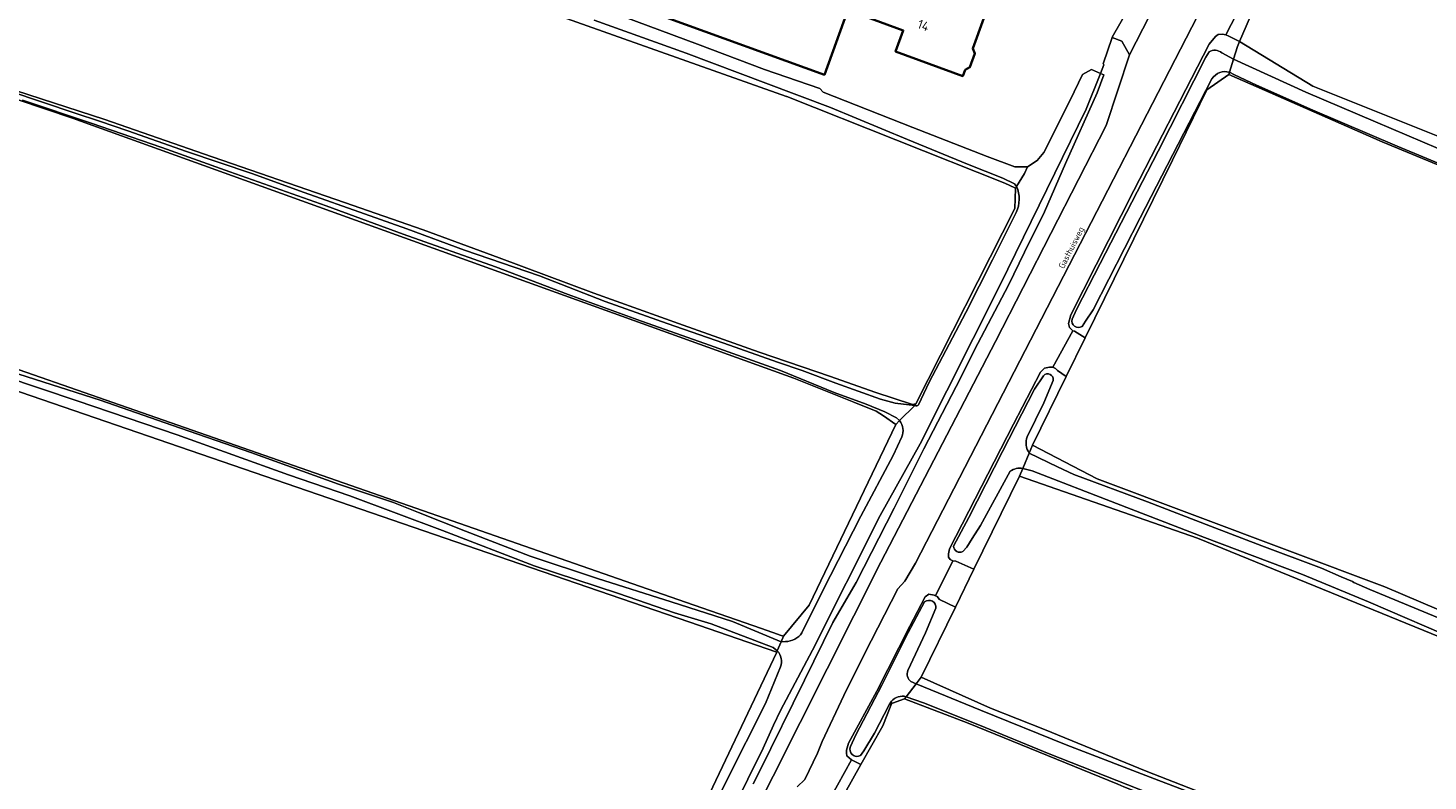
# Model space of a CAD drawing. Header units: metres. Extents: x 149984 to 156489, y 469398 to 478068.
# Tile 156 of 256: x 152471 to 152675, y 472748 to 472858. Entities that reach past the tile are written whole.
import ezdxf
from ezdxf.enums import TextEntityAlignment as Align

# ---------------------------------------------------------------- set-up
doc = ezdxf.new("R2010")
doc.units = ezdxf.units.M
doc.header["$LTSCALE"] = 0.75
for name, color, linetype, lineweight in [('B-WE-GK-BESCHOEIING-G', 252, 'GK-BESCHOEIING-SO', 18), ('B-WE-GR-GRAS-GV', 252, 'Continuous', 13), ('B-WE-OG-BEBOUWING-GV', 6, 'Continuous', 35), ('B-WE-OG-BEBOUWING-T18', 1, 'Continuous', 18), ('B-WE-OG-TERREIN_ERF-GV', 252, 'Continuous', 18), ('B-WE-OG-TERREIN_OEVER-GV', 252, 'Continuous', 18), ('B-WE-OG-TOPOGRAFIE-T18', 7, 'Continuous', 18), ('B-WE-OG-WATER_SLOOT-GV', 252, 'Continuous', 18), ('B-WE-OG-WEG-GV', 252, 'Continuous', 18), ('B-WE-VH-GESLOTENVERHARDING_ASFALT-GV', 252, 'Continuous', 18), ('B-WE-VH-OPENVERHARDING_BETONSTRAATSTEEN-GV', 252, 'Continuous', 18)]:
    doc.layers.add(name, color=color, linetype=linetype, lineweight=lineweight)
doc.styles.add('NLCS-ISO-M500-T18', font='NLCS-ISO.ttf', dxfattribs={"height": 0.9})
doc.styles.add('NLCS-ISO-M750-T18', font='NLCS-ISO.ttf', dxfattribs={"height": 1.35})
doc.linetypes.add('GK-BESCHOEIING-SO', pattern='A,18,-3,[1,NLCS.SHX,S=0.6,R=0,X=0,Y=0],-3', length=24)

msp = doc.modelspace()

# ---------------------------------------------------------------- linework, layer by layer
at = {"layer": 'B-WE-GK-BESCHOEIING-G', "flags": 128}
for points in [[(152625.833, 472851.825), (152624.517, 472851.088), (152622.765, 472847.353), (152618.925, 472839.752), (152617.932, 472838.575), (152616.527, 472837.638)], [(152616.527, 472837.638), (152614.698, 472837.653), (152610.667, 472839.166), (152599.836, 472843.388), (152586.752, 472848.542), (152586.289, 472849.04)]]:
    msp.add_lwpolyline(points, dxfattribs=at)
at = {"layer": 'B-WE-GR-GRAS-GV', "flags": 128}
for points in [[(152447.542, 472856.24), (152454.008, 472854.176), (152469.142, 472848.761), (152482.123, 472844.543), (152496.49, 472839.563), (152517.029, 472832.441), (152528.498, 472828.452), (152539.595, 472824.391), (152553.371, 472819.245), (152566.352, 472814.572), (152577.439, 472810.675), (152587.826, 472807.106), (152594.298, 472804.825), (152599.791, 472803.037), (152600.249, 472803.115), (152614.677, 472831.591), (152614.78, 472834.51), (152614.672, 472834.578), (152613.204, 472835.289), (152581.456, 472847.898), (152581.414, 472847.9), (152081.072, 473025.313)], [(152649.493, 472860.697), (152647.421, 472855.897), (152658.066, 472849.42), (152677.98, 472841.45), (152734.166, 472817.359), (152779.43, 472797.655), (152847.672, 472768.941), (152888.303, 472750.665), (152916.199, 472738.117), (152961.575, 472719.596), (153031.822, 472690.492), (153099.291, 472662.843)], [(152477.426, 472844.743), (152469.514, 472847.392), (152456.585, 472851.859), (152447.083, 472855.108)], [(152935.035, 472691.08), (152938.036, 472699.795), (152944.423, 472721.844), (152944.423, 472723.696), (152925.373, 472731.236), (152898.113, 472743.262), (152886.734, 472747.959), (152876.035, 472752.732), (152856.437, 472761.358), (152840.178, 472768.247), (152828.821, 472773.29), (152825.081, 472775.146), (152785.408, 472791.958), (152728.92, 472816.168), (152668.198, 472841.303), (152645.841, 472851.093), (152642.666, 472848.844), (152637.648, 472838.626), (152624.94, 472812.746), (152622.165, 472807.095), (152617.266, 472797.118)], [(152439.838, 472818.467), (152446.516, 472816.14), (152557.941, 472777.311), (152566.732, 472774.247), (152577.776, 472770.399), (152580.12, 472769.57), (152580.5, 472769.45), (152580.966, 472769.287), (152580.976, 472769.298), (152584.718, 472773.821), (152597.327, 472800.134), (152595.544, 472801.359), (152594.505, 472802.072), (152591.246, 472803.352), (152582.488, 472806.881), (152477.426, 472844.743)], [(152451.117, 472699.48), (152503.365, 472683.233), (152537.929, 472676.662), (152542.742, 472687.934), (152556.123, 472717.886), (152559.486, 472723.751), (152580.001, 472766.958), (152567.202, 472771.359), (152541.038, 472780.356), (152438.881, 472815.485)], [(152617.266, 472797.118), (152626.658, 472792.223), (152668.595, 472776.48), (152705.304, 472760.843), (152739.281, 472746.371), (152748.102, 472742.613), (152797.976, 472722.241), (152871.001, 472692.74), (152926.96, 472669.589), (152927.156, 472669.566)], [(152688.793, 472764.174), (152641.274, 472783.575), (152615.345, 472792.571), (152608.727, 472779.029), (152606.023, 472773.496), (152601.057, 472763.334), (152611.117, 472758.8), (152618.995, 472755.701), (152633.818, 472749.604), (152656.21, 472740.868), (152684.199, 472729.55)], [(152687.653, 472724.55), (152661.603, 472735.174), (152650.003, 472739.718), (152632.896, 472746.419), (152630.577, 472747.364), (152629.669, 472747.734), (152607.893, 472756.605), (152598.632, 472760.177), (152596.867, 472759.547), (152596.78, 472759.516), (152596.641, 472759.169), (152595.457, 472756.208), (152592.268, 472750.59), (152589.901, 472746.419), (152589.208, 472745.033), (152588.313, 472743.244), (152588.578, 472740.863), (152590.43, 472739.407), (152618.873, 472728.559), (152659.486, 472712.552), (152706.847, 472694.031)]]:
    msp.add_lwpolyline(points, dxfattribs=at)
at = {"layer": 'B-WE-OG-BEBOUWING-GV', "flags": 128}
msp.add_lwpolyline([(152590.352, 472860.452), (152598.44, 472857.53), (152597.32, 472854.43), (152607.1, 472850.88), (152607.46, 472851.8), (152608.14, 472852.15), (152608.87, 472854.16), (152608.55, 472854.87), (152610.17, 472859.32), (152600.49, 472862.83), (152600.32, 472862.36), (152592.13, 472865.34), (152597.226, 472879.437), (152551.26, 472896.08), (152543.91, 472876.26), (152540.838, 472867.796), (152586.943, 472851.06)], close=True, dxfattribs=at)
at = {"layer": 'B-WE-OG-TERREIN_ERF-GV', "flags": 128}
for points in [[(152551.26, 472896.08), (152597.226, 472879.437), (152592.13, 472865.34), (152600.32, 472862.36), (152600.49, 472862.83), (152610.17, 472859.32), (152608.55, 472854.87), (152608.87, 472854.16), (152608.14, 472852.15), (152607.46, 472851.8), (152607.1, 472850.88), (152597.32, 472854.43), (152598.44, 472857.53), (152590.352, 472860.452), (152586.943, 472851.06), (152540.838, 472867.796), (152543.91, 472876.26)], [(152645.85, 472856.7), (152647.421, 472855.897), (152649.493, 472860.697), (152647.78, 472861.49), (152645.43, 472856.87)], [(152620.91, 472807.97), (152622.165, 472807.095), (152624.94, 472812.746), (152623.352, 472813.691), (152623.11, 472813.77), (152620.21, 472808.48), (152620.63, 472808.3)], [(152606.023, 472773.496), (152608.727, 472779.029), (152606.09, 472780.21), (152605.64, 472780.26), (152603.122, 472775.184), (152603.37, 472775.06), (152603.73, 472774.65)], [(152592.268, 472750.59), (152590.89, 472751.26), (152587.847, 472745.75), (152588.03, 472745.72), (152589.208, 472745.033), (152589.901, 472746.419)]]:
    msp.add_lwpolyline(points, close=True, dxfattribs=at)
for points in [[(152627.528, 472852.644), (152628.846, 472856.498), (152628.85, 472856.53), (152630.175, 472858.818), (152632.354, 472863.028), (152632.49, 472862.98)], [(152554.1, 472860.84), (152568.44, 472855.5), (152578.22, 472851.84), (152586.289, 472849.04), (152586.752, 472848.542), (152599.836, 472843.388), (152610.667, 472839.166), (152614.698, 472837.653), (152616.527, 472837.638), (152617.932, 472838.575), (152618.925, 472839.752), (152622.765, 472847.353), (152624.517, 472851.088), (152625.833, 472851.825), (152627.139, 472851.251), (152627.649, 472852.525)]]:
    msp.add_lwpolyline(points, dxfattribs=at)
at = {"layer": 'B-WE-OG-TERREIN_ERF-GV'}
msp.add_lwpolyline([(152627.649, 472852.525, 0.0083328), (152627.528, 472852.644)], format="xyb", dxfattribs=at)
at = {"layer": 'B-WE-OG-TERREIN_OEVER-GV', "flags": 128}
for points in [[(152081.072, 473025.313), (152581.414, 472847.9), (152581.456, 472847.898), (152613.204, 472835.289), (152614.672, 472834.578), (152614.78, 472834.51), (152614.949, 472834.795), (152614.639, 472835.157), (152612.92, 472835.997), (152607.811, 472838.034), (152599.065, 472841.641), (152587.826, 472846.283), (152578.393, 472849.854), (152566.796, 472854.183), (152553.413, 472859.003)], [(152644.821, 472854.246), (152646.535, 472853.324), (152647.118, 472855.195), (152647.421, 472855.897), (152645.85, 472856.7), (152645.43, 472856.87), (152644.94, 472856.95), (152644.32, 472856.93), (152643.9, 472856.65), (152642.98, 472855.5), (152638.7, 472847.23), (152632.02, 472834.22), (152622.83, 472816.1), (152622.49, 472814.82), (152622.65, 472814.27), (152623.11, 472813.77), (152623.352, 472813.691), (152624.94, 472812.746), (152637.648, 472838.626), (152642.666, 472848.844), (152645.841, 472851.093), (152645.946, 472851.432)], [(152677.98, 472841.45), (152658.066, 472849.42), (152647.421, 472855.897), (152647.118, 472855.195), (152646.535, 472853.324), (152657.054, 472848.535), (152667.238, 472844.184), (152678.608, 472839.369)], [(152623.017, 472815.458), (152623.658, 472816.853), (152627.094, 472823.579), (152635.583, 472839.923), (152642.519, 472853.642), (152642.972, 472854.385)], [(152576.57, 472747.77), (152577.5, 472749.57), (152584.07, 472762.87), (152588.19, 472771.27), (152591.57, 472777.13), (152597.09, 472787.94), (152601.44, 472796.59), (152606.16, 472805.66), (152609.27, 472811.91), (152613.76, 472820.42), (152616.08, 472825.2), (152619.01, 472831.09), (152622.052, 472838.123), (152626.685, 472848.42), (152627.641, 472851.029), (152627.139, 472851.251), (152625.063, 472846.067), (152612.498, 472820.363), (152600.893, 472797.296), (152595.09, 472786.842), (152585.211, 472767.228), (152580.56, 472758.452), (152579.553, 472756.342), (152578.018, 472752.985), (152571.304, 472739.414)], [(152643.401, 472850.487), (152642.487, 472848.771), (152638.471, 472840.947), (152632.942, 472830.24), (152626.087, 472816.8), (152624.969, 472815.178), (152624.488, 472814.414)], [(152693.133, 472831.194), (152670.358, 472840.638), (152658.09, 472845.892), (152649.881, 472849.559), (152646.691, 472851.065), (152645.946, 472851.432), (152645.841, 472851.093), (152668.198, 472841.303), (152728.92, 472816.168)], [(152468.296, 472848.687), (152477.81, 472845.471), (152481.376, 472844.319), (152485.494, 472842.88), (152494.043, 472839.864), (152503.565, 472836.655), (152511.157, 472833.905), (152519.963, 472830.795), (152526.138, 472828.64), (152534.501, 472825.536), (152545.459, 472821.782), (152555.01, 472818.052), (152564.034, 472814.855), (152572.294, 472811.957), (152580.113, 472809.223), (152583.727, 472807.975), (152588.6, 472806.162), (152595.095, 472803.818), (152597.26, 472803.228), (152600.106, 472802.877), (152600.15, 472802.92), (152600.249, 472803.115), (152599.791, 472803.037), (152594.298, 472804.825), (152587.826, 472807.106), (152577.439, 472810.675), (152566.352, 472814.572), (152553.371, 472819.245), (152539.595, 472824.391), (152528.498, 472828.452), (152517.029, 472832.441), (152496.49, 472839.563), (152482.123, 472844.543), (152469.142, 472848.761)], [(152469.514, 472847.392), (152477.426, 472844.743), (152582.488, 472806.881), (152591.246, 472803.352), (152594.505, 472802.072), (152595.544, 472801.359), (152597.327, 472800.134), (152597.879, 472800.679), (152597.47, 472801.099), (152595.766, 472801.961), (152593.041, 472803.078), (152588.358, 472804.766), (152580.548, 472807.975), (152569.526, 472811.903), (152560.283, 472815.189), (152549.608, 472819.076), (152539.036, 472823.081), (152525.58, 472827.854), (152514.371, 472831.947), (152500.326, 472836.946), (152490.423, 472840.443), (152480.163, 472844.01), (152470.165, 472847.36)], [(152614.949, 472834.795), (152614.78, 472834.51), (152614.677, 472831.591), (152600.249, 472803.115), (152600.15, 472802.92), (152600.106, 472802.877)], [(152600.666, 472802.974), (152602.225, 472806.276), (152607.526, 472816.417), (152611.413, 472824.095), (152614.861, 472831.013)], [(152439.803, 472817.411), (152442.735, 472816.491), (152456.713, 472811.65), (152469.595, 472807.433), (152481.462, 472803.654), (152491.905, 472800.022), (152503.388, 472796.045), (152516.159, 472791.418), (152524.202, 472788.742), (152527.834, 472787.283), (152534.679, 472784.574), (152544.065, 472780.965), (152553.895, 472777.677), (152564.617, 472774.277), (152573.558, 472771.42), (152580.628, 472768.472), (152580.966, 472769.287), (152580.5, 472769.45), (152580.12, 472769.57), (152577.776, 472770.399), (152566.732, 472774.247), (152557.941, 472777.311), (152446.516, 472816.14), (152439.838, 472818.467)], [(152438.881, 472815.485), (152541.038, 472780.356), (152567.202, 472771.359), (152580.001, 472766.958), (152580.087, 472767.166), (152579.505, 472767.638), (152570.445, 472771.085), (152565.087, 472772.699), (152556.96, 472775.489), (152544.658, 472779.545), (152531.325, 472784.699), (152517.822, 472789.745), (152508.898, 472792.785), (152492.69, 472798.597), (152478.09, 472803.591), (152467.442, 472807.161), (152457.877, 472810.24), (152443.855, 472814.947), (152439.533, 472816.305)], [(152616.767, 472795.937), (152617.266, 472797.118), (152622.165, 472807.095), (152620.91, 472807.97), (152620.63, 472808.3), (152620.21, 472808.48), (152619.73, 472808.49), (152619.01, 472808.34), (152618.44, 472807.74), (152614.51, 472800.19), (152605.16, 472782), (152605.01, 472781.3), (152605.01, 472780.78), (152605.24, 472780.48), (152605.64, 472780.26), (152606.09, 472780.21), (152608.727, 472779.029), (152615.345, 472792.571), (152615.829, 472793.717)], [(152605.766, 472782.386), (152608.004, 472786.593), (152612.875, 472796.204), (152617.529, 472805.257), (152618.864, 472807.229)], [(152620.284, 472806.534), (152618.92, 472803.284), (152616.479, 472798.34)], [(152597.879, 472800.679), (152597.327, 472800.134), (152584.718, 472773.821), (152580.976, 472769.298), (152580.966, 472769.287), (152580.628, 472768.472)], [(152583.674, 472769.772), (152586.729, 472775.963), (152592.246, 472786.768), (152596.961, 472795.591), (152598.217, 472798.305)], [(152705.304, 472760.843), (152668.595, 472776.48), (152626.658, 472792.223), (152617.266, 472797.118), (152616.767, 472795.937), (152620.922, 472793.964), (152623.291, 472792.817), (152634.029, 472788.853), (152643.172, 472785.297), (152650.682, 472782.447), (152659.328, 472779.21), (152662.212, 472777.929), (152663.869, 472777.234), (152664.081, 472777.089), (152666.393, 472776.106), (152677.088, 472771.651)], [(152614.021, 472793.307), (152609.676, 472785.406), (152608.445, 472783.535), (152607.67, 472782.26), (152607.102, 472781.634)], [(152679.943, 472768.375), (152666.184, 472774.313), (152656.6, 472778.252), (152642.334, 472783.665), (152629.476, 472788.602), (152617.196, 472793.348), (152615.829, 472793.717), (152615.345, 472792.571), (152641.274, 472783.575), (152688.793, 472764.174)], [(152599.556, 472762.67), (152600.288, 472762.333), (152601.057, 472763.334), (152606.023, 472773.496), (152603.73, 472774.65), (152603.37, 472775.06), (152603.122, 472775.184), (152602.93, 472775.28), (152602.14, 472775.4), (152601.64, 472775), (152599.37, 472770.76), (152594.56, 472761.27), (152590.46, 472753.69), (152590.14, 472752.71), (152590.14, 472752.24), (152590.23, 472751.88), (152590.89, 472751.26), (152592.268, 472750.59), (152595.457, 472756.208), (152596.641, 472759.169), (152596.78, 472759.516), (152596.867, 472759.547), (152598.632, 472760.177), (152598.859, 472760.472)], [(152590.738, 472753.199), (152591.512, 472754.911), (152595.307, 472762.167), (152599.152, 472769.807), (152601.54, 472774.278)], [(152603.182, 472773.357), (152601.661, 472769.785), (152599.091, 472764.27)], [(152580.628, 472768.472), (152581.266, 472768.507)], [(152580.087, 472767.166), (152580.001, 472766.958), (152559.486, 472723.751), (152556.123, 472717.886), (152542.742, 472687.934), (152537.929, 472676.662), (152538.859, 472675.59), (152540.58, 472675.685), (152540.751, 472675.694), (152542.289, 472675.78), (152543.44, 472678.82)], [(152539.631, 472679.394), (152539.848, 472680.09), (152544.33, 472691.028), (152548.152, 472699.36), (152550.665, 472704.763), (152555.799, 472714.943), (152560.073, 472723.229), (152562.657, 472728.603), (152567.216, 472737.091), (152572.676, 472748.209), (152578.364, 472759.487), (152580.557, 472764.811)], [(152601.057, 472763.334), (152600.288, 472762.333), (152609.668, 472758.497), (152622.154, 472753.469), (152635.66, 472748.263), (152642.565, 472745.667), (152644.224, 472744.944), (152648.698, 472743.101), (152651.309, 472741.972), (152653.046, 472741.129), (152659.653, 472738.558), (152671.506, 472734.043), (152681.833, 472729.744)], [(152919.857, 472634.752), (152917.896, 472635.541), (152901.514, 472642.237), (152882.626, 472649.783), (152874.741, 472652.733), (152851.623, 472661.945), (152839.959, 472666.633), (152814.419, 472677.333), (152800.272, 472682.802), (152761.234, 472698.672), (152755.938, 472700.966), (152739.804, 472707.646), (152725.698, 472712.624), (152715.122, 472717.157), (152689.708, 472727.522), (152684.199, 472729.55), (152656.21, 472740.868), (152633.818, 472749.604), (152618.995, 472755.701), (152611.117, 472758.8), (152601.057, 472763.334)], [(152596.722, 472759.829), (152596.361, 472759.278), (152594.26, 472755.146), (152592.711, 472752.583), (152592.202, 472751.9)], [(152680.713, 472727.912), (152669.601, 472732.29), (152660.038, 472736.243), (152651.774, 472739.482), (152641.201, 472743.69), (152632.748, 472746.997), (152619.696, 472752.155), (152609.514, 472756.343), (152601.361, 472759.594), (152598.859, 472760.472), (152598.632, 472760.177), (152607.893, 472756.605), (152629.669, 472747.734), (152630.577, 472747.364), (152632.896, 472746.419), (152650.003, 472739.718), (152661.603, 472735.174), (152687.653, 472724.55)]]:
    msp.add_lwpolyline(points, dxfattribs=at)
at = {"layer": 'B-WE-OG-TERREIN_OEVER-GV'}
for points in [[(152642.972, 472854.385, -0.3432394), (152644.821, 472854.246)], [(152645.946, 472851.432, 0.3249408), (152643.401, 472850.487)], [(152614.861, 472831.013, 0.2200183), (152614.949, 472834.795)], [(152624.488, 472814.414, -0.6799596), (152623.017, 472815.458)], [(152618.864, 472807.229, -0.739475), (152620.284, 472806.534)], [(152600.106, 472802.877, 0.3077508), (152600.666, 472802.974)], [(152598.217, 472798.305, 0.2748288), (152597.879, 472800.679)], [(152616.479, 472798.34, 0.2298529), (152616.767, 472795.937)], [(152615.829, 472793.717, 0.2109703), (152614.021, 472793.307)], [(152607.102, 472781.634, -0.5724852), (152605.766, 472782.386)], [(152601.54, 472774.278, -0.6743478), (152603.182, 472773.357)], [(152581.266, 472768.507, 0.2417549), (152583.674, 472769.772)], [(152580.557, 472764.811, 0.274316), (152580.087, 472767.166)], [(152599.091, 472764.27, 0.3359494), (152599.556, 472762.67)], [(152598.859, 472760.472, 0.2912137), (152596.722, 472759.829)], [(152592.202, 472751.9, -0.7037941), (152590.738, 472753.199)]]:
    msp.add_lwpolyline(points, format="xyb", dxfattribs=at)
at = {"layer": 'B-WE-OG-WATER_SLOOT-GV', "flags": 128}
for points in [[(152553.413, 472859.003), (152566.796, 472854.183), (152578.393, 472849.854), (152587.826, 472846.283), (152599.065, 472841.641), (152607.811, 472838.034), (152612.92, 472835.997), (152614.639, 472835.157), (152614.949, 472834.795), (152616.079, 472836.697), (152616.527, 472837.638), (152614.698, 472837.653), (152610.667, 472839.166), (152599.836, 472843.388), (152586.752, 472848.542), (152586.289, 472849.04), (152578.22, 472851.84), (152568.44, 472855.5), (152554.1, 472860.84)], [(152642.972, 472854.385), (152642.519, 472853.642), (152635.583, 472839.923), (152627.094, 472823.579), (152623.658, 472816.853), (152623.017, 472815.458)], [(152645.946, 472851.432), (152646.535, 472853.324), (152644.821, 472854.246)], [(152571.304, 472739.414), (152578.018, 472752.985), (152579.553, 472756.342), (152580.56, 472758.452), (152585.211, 472767.228), (152595.09, 472786.842), (152600.893, 472797.296), (152612.498, 472820.363), (152625.063, 472846.067), (152627.139, 472851.251), (152625.833, 472851.825), (152624.517, 472851.088), (152622.765, 472847.353), (152618.925, 472839.752), (152617.932, 472838.575), (152616.527, 472837.638), (152616.079, 472836.697), (152614.949, 472834.795)], [(152678.608, 472839.369), (152667.238, 472844.184), (152657.054, 472848.535), (152646.535, 472853.324), (152645.946, 472851.432), (152646.691, 472851.065), (152649.881, 472849.559), (152658.09, 472845.892), (152670.358, 472840.638), (152693.133, 472831.194)], [(152624.488, 472814.414), (152624.969, 472815.178), (152626.087, 472816.8), (152632.942, 472830.24), (152638.471, 472840.947), (152642.487, 472848.771), (152643.401, 472850.487)], [(152470.165, 472847.36), (152480.163, 472844.01), (152490.423, 472840.443), (152500.326, 472836.946), (152514.371, 472831.947), (152525.58, 472827.854), (152539.036, 472823.081), (152549.608, 472819.076), (152560.283, 472815.189), (152569.526, 472811.903), (152580.548, 472807.975), (152588.358, 472804.766), (152593.041, 472803.078), (152595.766, 472801.961), (152597.47, 472801.099), (152597.879, 472800.679), (152600.106, 472802.877), (152597.26, 472803.228), (152595.095, 472803.818), (152588.6, 472806.162), (152583.727, 472807.975), (152580.113, 472809.223), (152572.294, 472811.957), (152564.034, 472814.855), (152555.01, 472818.052), (152545.459, 472821.782), (152534.501, 472825.536), (152526.138, 472828.64), (152519.963, 472830.795), (152511.157, 472833.905), (152503.565, 472836.655), (152494.043, 472839.864), (152485.494, 472842.88), (152481.376, 472844.319), (152477.81, 472845.471), (152468.296, 472848.687)], [(152614.861, 472831.013), (152611.413, 472824.095), (152607.526, 472816.417), (152602.225, 472806.276), (152600.666, 472802.974)], [(152580.087, 472767.166), (152580.628, 472768.472), (152573.558, 472771.42), (152564.617, 472774.277), (152553.895, 472777.677), (152544.065, 472780.965), (152534.679, 472784.574), (152527.834, 472787.283), (152524.202, 472788.742), (152516.159, 472791.418), (152503.388, 472796.045), (152491.905, 472800.022), (152481.462, 472803.654), (152469.595, 472807.433), (152456.713, 472811.65), (152442.735, 472816.491), (152439.803, 472817.411)], [(152439.533, 472816.305), (152443.855, 472814.947), (152457.877, 472810.24), (152467.442, 472807.161), (152478.09, 472803.591), (152492.69, 472798.597), (152508.898, 472792.785), (152517.822, 472789.745), (152531.325, 472784.699), (152544.658, 472779.545), (152556.96, 472775.489), (152565.087, 472772.699), (152570.445, 472771.085), (152579.505, 472767.638), (152580.087, 472767.166)], [(152618.864, 472807.229), (152617.529, 472805.257), (152612.875, 472796.204), (152608.004, 472786.593), (152605.766, 472782.386)], [(152616.479, 472798.34), (152618.92, 472803.284), (152620.284, 472806.534)], [(152600.106, 472802.877), (152597.879, 472800.679)], [(152598.217, 472798.305), (152596.961, 472795.591), (152592.246, 472786.768), (152586.729, 472775.963), (152583.674, 472769.772)], [(152677.088, 472771.651), (152666.393, 472776.106), (152664.081, 472777.089), (152663.869, 472777.234), (152662.212, 472777.929), (152659.328, 472779.21), (152650.682, 472782.447), (152643.172, 472785.297), (152634.029, 472788.853), (152623.291, 472792.817), (152620.922, 472793.964), (152616.767, 472795.937), (152615.829, 472793.717), (152617.196, 472793.348), (152629.476, 472788.602), (152642.334, 472783.665), (152656.6, 472778.252), (152666.184, 472774.313), (152679.943, 472768.375)], [(152615.829, 472793.717), (152616.767, 472795.937)], [(152607.102, 472781.634), (152607.67, 472782.26), (152608.445, 472783.535), (152609.676, 472785.406), (152614.021, 472793.307)], [(152601.54, 472774.278), (152599.152, 472769.807), (152595.307, 472762.167), (152591.512, 472754.911), (152590.738, 472753.199)], [(152599.091, 472764.27), (152601.661, 472769.785), (152603.182, 472773.357)], [(152580.628, 472768.472), (152580.087, 472767.166)], [(152581.266, 472768.507), (152580.628, 472768.472)], [(152580.557, 472764.811), (152578.364, 472759.487), (152572.676, 472748.209), (152567.216, 472737.091), (152562.657, 472728.603), (152560.073, 472723.229), (152555.799, 472714.943), (152550.665, 472704.763), (152548.152, 472699.36), (152544.33, 472691.028), (152539.848, 472680.09), (152539.631, 472679.394)], [(152598.859, 472760.472), (152600.288, 472762.333), (152599.556, 472762.67)], [(152681.833, 472729.744), (152671.506, 472734.043), (152659.653, 472738.558), (152653.046, 472741.129), (152651.309, 472741.972), (152648.698, 472743.101), (152644.224, 472744.944), (152642.565, 472745.667), (152635.66, 472748.263), (152622.154, 472753.469), (152609.668, 472758.497), (152600.288, 472762.333), (152598.859, 472760.472), (152601.361, 472759.594), (152609.514, 472756.343), (152619.696, 472752.155), (152632.748, 472746.997), (152641.201, 472743.69), (152651.774, 472739.482), (152660.038, 472736.243), (152669.601, 472732.29), (152680.713, 472727.912)], [(152592.202, 472751.9), (152592.711, 472752.583), (152594.26, 472755.146), (152596.361, 472759.278), (152596.722, 472759.829)]]:
    msp.add_lwpolyline(points, dxfattribs=at)
at = {"layer": 'B-WE-OG-WATER_SLOOT-GV'}
for points in [[(152644.821, 472854.246, 0.3432394), (152642.972, 472854.385)], [(152643.401, 472850.487, -0.3249408), (152645.946, 472851.432)], [(152614.949, 472834.795, -0.2200183), (152614.861, 472831.013)], [(152623.017, 472815.458, 0.6799596), (152624.488, 472814.414)], [(152620.284, 472806.534, 0.739475), (152618.864, 472807.229)], [(152600.666, 472802.974, -0.3077508), (152600.106, 472802.877)], [(152597.879, 472800.679, -0.2748288), (152598.217, 472798.305)], [(152616.767, 472795.937, -0.2298529), (152616.479, 472798.34)], [(152614.021, 472793.307, -0.2109703), (152615.829, 472793.717)], [(152605.766, 472782.386, 0.5724852), (152607.102, 472781.634)], [(152603.182, 472773.357, 0.6743478), (152601.54, 472774.278)], [(152583.674, 472769.772, -0.2417549), (152581.266, 472768.507)], [(152580.087, 472767.166, -0.274316), (152580.557, 472764.811)], [(152599.556, 472762.67, -0.3359494), (152599.091, 472764.27)], [(152596.722, 472759.829, -0.2912137), (152598.859, 472760.472)], [(152590.738, 472753.199, 0.7037941), (152592.202, 472751.9)]]:
    msp.add_lwpolyline(points, format="xyb", dxfattribs=at)
at = {"layer": 'B-WE-OG-WEG-GV', "flags": 128}
for points in [[(152659.202, 472894.401), (152624.972, 472827.952), (152600.236, 472779.931), (152598.683, 472777.319), (152597.641, 472776.205), (152592.789, 472766.736), (152589.788, 472760.644), (152586.626, 472753.924), (152585.925, 472752.235), (152584.092, 472748.425), (152582.996, 472747.347)], [(152587.847, 472745.75), (152590.89, 472751.26), (152590.23, 472751.88), (152590.14, 472752.24), (152590.14, 472752.71), (152590.46, 472753.69), (152594.56, 472761.27), (152599.37, 472770.76), (152601.64, 472775), (152602.14, 472775.4), (152602.93, 472775.28), (152603.122, 472775.184), (152605.64, 472780.26), (152605.24, 472780.48), (152605.01, 472780.78), (152605.01, 472781.3), (152605.16, 472782), (152614.51, 472800.19), (152618.44, 472807.74), (152619.01, 472808.34), (152619.73, 472808.49), (152620.21, 472808.48), (152623.11, 472813.77), (152622.65, 472814.27), (152622.49, 472814.82), (152622.83, 472816.1), (152632.02, 472834.22), (152638.7, 472847.23), (152642.98, 472855.5), (152643.9, 472856.65), (152644.32, 472856.93), (152644.94, 472856.95), (152645.43, 472856.87), (152647.78, 472861.49)], [(152631.386, 472853.948), (152630.26, 472855.94), (152628.846, 472856.498), (152627.528, 472852.644)], [(152567.714, 472725.55), (152595.17, 472780.059), (152611.885, 472812.216), (152627.969, 472843.648), (152631.386, 472853.948)], [(152627.649, 472852.525), (152627.139, 472851.251), (152627.641, 472851.029), (152626.685, 472848.42), (152622.052, 472838.123), (152619.01, 472831.09), (152616.08, 472825.2), (152613.76, 472820.42), (152609.27, 472811.91), (152606.16, 472805.66), (152601.44, 472796.59), (152597.09, 472787.94), (152591.57, 472777.13), (152588.19, 472771.27), (152584.07, 472762.87), (152577.5, 472749.57), (152576.57, 472747.77)]]:
    msp.add_lwpolyline(points, dxfattribs=at)
at = {"layer": 'B-WE-OG-WEG-GV'}
msp.add_lwpolyline([(152627.528, 472852.644, -0.0083328), (152627.649, 472852.525)], format="xyb", dxfattribs=at)
at = {"layer": 'B-WE-VH-GESLOTENVERHARDING_ASFALT-GV', "flags": 128}
for points in [[(152582.996, 472747.347), (152584.092, 472748.425), (152585.925, 472752.235), (152586.626, 472753.924), (152589.788, 472760.644), (152592.789, 472766.736), (152597.641, 472776.205), (152598.683, 472777.319), (152600.236, 472779.931), (152624.972, 472827.952), (152659.202, 472894.401)], [(152636.22, 472863.49), (152631.386, 472853.948), (152627.969, 472843.648), (152611.885, 472812.216), (152595.17, 472780.059), (152567.714, 472725.55), (152560.067, 472709.847), (152552.382, 472693.122), (152546.5, 472679.183), (152544.7, 472675.1), (152542.527, 472669.779), (152539.975, 472664.049), (152539.337, 472664.247), (152539.076, 472662.567), (152538.923, 472662.14), (152536.911, 472656.529), (152523.081, 472621.371), (152519.459, 472614.451), (152518.083, 472612.717), (152515.605, 472604.955), (152515.253, 472603.759), (152515.084, 472603.275), (152515.17, 472603.111)]]:
    msp.add_lwpolyline(points, dxfattribs=at)
at = {"layer": 'B-WE-VH-OPENVERHARDING_BETONSTRAATSTEEN-GV', "flags": 128}
msp.add_lwpolyline([(152636.22, 472863.49), (152632.49, 472862.98), (152632.354, 472863.028), (152630.175, 472858.818), (152628.85, 472856.53), (152628.846, 472856.498), (152630.26, 472855.94), (152631.386, 472853.948)], close=True, dxfattribs=at)

# ---------------------------------------------------------------- texts
at = {"layer": 'B-WE-OG-BEBOUWING-T18', "style": 'NLCS-ISO-M750-T18'}
msp.add_text('14', height=1.35, rotation=340.1, dxfattribs=at).set_placement((152601.368, 472858.257), align=Align.MIDDLE)
at = {"layer": 'B-WE-OG-TOPOGRAFIE-T18', "style": 'NLCS-ISO-M500-T18'}
msp.add_text('Gasthuisweg', height=0.9, rotation=62.9, dxfattribs=at).set_placement((152623.021, 472825.818), align=Align.MIDDLE)

doc.saveas('drawing.dxf')
